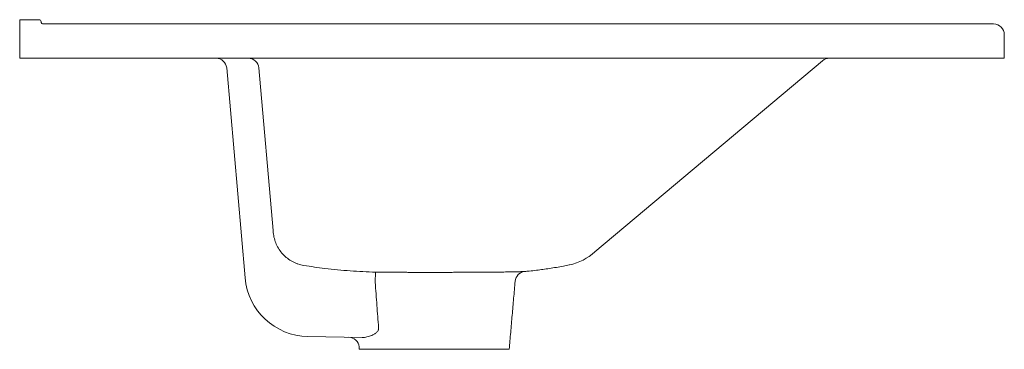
# Model space of a CAD drawing. Header units: millimetres. Extents: x 4755.345 to 4755.805, y 2695.051 to 2695.205.
import ezdxf

# ---------------------------------------------------------------- set-up
doc = ezdxf.new("R2010")
doc.units = ezdxf.units.MM
doc.layers.add('SANINDUSA', color=3, linetype='Continuous')

msp = doc.modelspace()

# ---------------------------------------------------------------- linework, layer by layer
at = {"layer": 'SANINDUSA', "linetype": 'Continuous', "lineweight": 15}
for p, q in [((4755.344771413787, 2695.205335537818), (4755.353771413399, 2695.205335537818)), ((4755.344771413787, 2695.200335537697), (4755.344771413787, 2695.205335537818)), ((4755.344771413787, 2695.187335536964), (4755.344771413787, 2695.200335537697)), ((4755.355771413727, 2695.203335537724), (4755.799771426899, 2695.203335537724)), ((4755.804771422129, 2695.198335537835), (4755.804771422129, 2695.187335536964)), ((4755.344771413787, 2695.187335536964), (4755.799771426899, 2695.187335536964)), ((4755.613517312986, 2695.096928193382), (4755.719866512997, 2695.18616576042)), ((4755.804771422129, 2695.187335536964), (4755.799771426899, 2695.187335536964)), ((4755.450054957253, 2695.084702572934), (4755.441475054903, 2695.182771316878)), ((4755.456532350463, 2695.182771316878), (4755.463176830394, 2695.10682455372)), ((4755.511033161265, 2695.087373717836), (4755.510861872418, 2695.082640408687)), ((4755.504760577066, 2695.056879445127), (4755.47941723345, 2695.0573218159)), ((4755.503453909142, 2695.051335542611), (4755.57345390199, 2695.051335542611))]:
    msp.add_line(p, q, dxfattribs=at)
for centre, radius, start, end in [((4755.353771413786, 2695.204335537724), 0.0009999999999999, 0, 90), ((4755.355771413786, 2695.204335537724), 0.0009999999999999, 180, 270), ((4755.799771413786, 2695.198335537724), 0.005, 0, 90), ((4755.436494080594, 2695.182335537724), 0.0050000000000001, 4.999999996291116, 90), ((4755.451551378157, 2695.182335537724), 0.0050000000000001, 4.999999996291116, 90), ((4755.723080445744, 2695.182335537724), 0.0050000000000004, 90, 130.0000000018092), ((4755.596695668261, 2695.114868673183), 0.02459326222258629, 281.4036362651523, 313.1565451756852), ((4755.581217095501, 2695.082700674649), 0.005000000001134, 95.40489557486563, 175.0003416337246), ((4755.47994079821, 2695.087317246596), 0.0300000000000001, 184.9999999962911, 268.9999999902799), ((4755.498377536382, 2695.051990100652), 0.0050000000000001, 4.987383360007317, 88.99999999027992)]:
    msp.add_arc(centre, radius, start, end, dxfattribs=at)
for points, knots in [([(4755.463176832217, 2695.106824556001), (4755.463181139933, 2695.106775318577), (4755.463185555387, 2695.10672484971), (4755.463189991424, 2695.106674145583), (4755.463194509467, 2695.106622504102), (4755.463199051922, 2695.106570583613), (4755.463203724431, 2695.106517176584)], [1.40584166e-08, 1.40584166e-08, 1.40584166e-08, 1.40584166e-08, 0.0293521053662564, 0.0293521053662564, 0.0293521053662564, 0.0592468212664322, 0.0592468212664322, 0.0592468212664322, 0.0592468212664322]), ([(4755.463224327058, 2695.106281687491), (4755.463229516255, 2695.106222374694), (4755.463235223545, 2695.106157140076), (4755.463248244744, 2695.106008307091), (4755.46325581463, 2695.105921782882), (4755.463263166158, 2695.105837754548)], [0, 0, 0, 0, 0.5, 0.5, 1, 1, 1, 1]), ([(4755.463263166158, 2695.105837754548), (4755.463345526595, 2695.10489637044), (4755.463504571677, 2695.103974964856), (4755.46396968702, 2695.102170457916), (4755.464275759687, 2695.101287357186), (4755.465040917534, 2695.099561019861), (4755.465491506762, 2695.098737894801), (4755.466517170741, 2695.097180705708), (4755.467093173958, 2695.09644454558), (4755.468055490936, 2695.095406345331), (4755.468391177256, 2695.09507326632), (4755.469083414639, 2695.094440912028), (4755.469441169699, 2695.094140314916), (4755.470548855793, 2695.09328461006), (4755.471332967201, 2695.092775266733), (4755.472579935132, 2695.092106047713), (4755.473006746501, 2695.091899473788), (4755.473868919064, 2695.091525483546), (4755.474306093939, 2695.09135705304), (4755.475635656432, 2695.090906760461), (4755.476545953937, 2695.090679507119), (4755.477481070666, 2695.090527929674)], [0, 0, 0, 0, 0.124999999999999, 0.124999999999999, 0.249999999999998, 0.249999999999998, 0.3749999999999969, 0.3749999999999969, 0.4999999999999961, 0.4999999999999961, 0.5624999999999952, 0.5624999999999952, 0.6249999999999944, 0.6249999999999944, 0.7499999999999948, 0.7499999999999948, 0.812499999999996, 0.812499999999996, 0.8749999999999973, 0.8749999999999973, 1, 1, 1, 1]), ([(4755.477481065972, 2695.090527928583), (4755.479127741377, 2695.090270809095), (4755.482421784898, 2695.089756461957), (4755.487686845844, 2695.089073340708), (4755.493271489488, 2695.088468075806), (4755.499179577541, 2695.087972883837), (4755.505101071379, 2695.087604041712), (4755.509055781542, 2695.0874504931), (4755.511033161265, 2695.087373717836)], [0, 0, 0, 0, 0.1482684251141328, 0.2965992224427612, 0.4722725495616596, 0.6479473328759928, 0.8239714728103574, 1, 1, 1, 1]), ([(4755.580745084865, 2695.087684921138), (4755.581419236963, 2695.087748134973), (4755.583271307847, 2695.087921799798), (4755.586097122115, 2695.088249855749), (4755.58927100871, 2695.088662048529), (4755.592338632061, 2695.0891094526), (4755.595544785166, 2695.089630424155), (4755.598635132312, 2695.090179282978), (4755.600650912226, 2695.090583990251), (4755.601556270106, 2695.090765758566)], [0, 0, 0, 0, 0.0965072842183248, 0.2651305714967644, 0.4054300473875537, 0.5526756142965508, 0.7069629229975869, 0.8683867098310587, 1, 1, 1, 1]), ([(4755.511033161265, 2695.087373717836), (4755.511807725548, 2695.087366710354), (4755.513360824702, 2695.087352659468), (4755.515675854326, 2695.087337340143), (4755.517892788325, 2695.087325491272), (4755.519986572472, 2695.087316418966), (4755.522158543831, 2695.087308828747), (4755.52440493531, 2695.087302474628), (4755.526719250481, 2695.087297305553), (4755.529050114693, 2695.08729333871), (4755.531388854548, 2695.08729050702), (4755.533727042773, 2695.08728874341), (4755.536103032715, 2695.087288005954), (4755.538509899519, 2695.087288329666), (4755.540939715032, 2695.087289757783), (4755.543337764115, 2695.087292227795), (4755.545696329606, 2695.087295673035), (4755.54800893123, 2695.087300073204), (4755.550314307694, 2695.087305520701), (4755.55260384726, 2695.08731201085), (4755.554868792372, 2695.087319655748), (4755.557057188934, 2695.087328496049), (4755.559163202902, 2695.087338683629), (4755.561183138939, 2695.087350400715), (4755.563151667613, 2695.08736399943), (4755.565059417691, 2695.087379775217), (4755.566897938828, 2695.087397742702), (4755.568625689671, 2695.08741733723), (4755.57023939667, 2695.087438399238), (4755.57173831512, 2695.087460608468), (4755.573147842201, 2695.087484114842), (4755.574459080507, 2695.087508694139), (4755.575665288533, 2695.087533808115), (4755.576740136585, 2695.087558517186), (4755.577683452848, 2695.087582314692), (4755.578497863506, 2695.087604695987), (4755.579196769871, 2695.087625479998), (4755.579773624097, 2695.087643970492), (4755.580222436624, 2695.087659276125), (4755.580533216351, 2695.087670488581), (4755.580698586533, 2695.087676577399), (4755.580764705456, 2695.087679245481), (4755.580745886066, 2695.087678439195), (4755.580745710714, 2695.087678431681)], [0, 0, 0, 0, 0.0311051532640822, 0.0623697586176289, 0.0867980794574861, 0.111245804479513, 0.1356742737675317, 0.1608255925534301, 0.1859977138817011, 0.2111490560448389, 0.2355888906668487, 0.2600478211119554, 0.2844876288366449, 0.3096477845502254, 0.3348288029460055, 0.3599889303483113, 0.3844120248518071, 0.4088541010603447, 0.4332771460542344, 0.4584209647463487, 0.4835856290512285, 0.5087292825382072, 0.5331040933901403, 0.5574978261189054, 0.5818725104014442, 0.6069673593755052, 0.6320831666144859, 0.6571782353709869, 0.6815352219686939, 0.7059116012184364, 0.7302687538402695, 0.7553395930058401, 0.7804307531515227, 0.8055020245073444, 0.8298694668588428, 0.8542555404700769, 0.8786232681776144, 0.9036813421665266, 0.9287594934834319, 0.95381800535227, 0.9768006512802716, 0.9997838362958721, 0.9999999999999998, 0.9999999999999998, 0.9999999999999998, 0.9999999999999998]), ([(4755.512421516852, 2695.061484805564), (4755.512166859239, 2695.064929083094), (4755.511912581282, 2695.068373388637), (4755.511658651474, 2695.071817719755), (4755.511392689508, 2695.075425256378), (4755.511127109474, 2695.079032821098), (4755.510861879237, 2695.082640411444)], [0, 0, 0, 0, 0.0103751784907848, 0.0103751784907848, 0.0103751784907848, 0.0212419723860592, 0.0212419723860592, 0.0212419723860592, 0.0212419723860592]), ([(4755.512421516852, 2695.061484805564), (4755.512459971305, 2695.061251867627), (4755.512458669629, 2695.061019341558), (4755.5123978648, 2695.060677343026), (4755.51236837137, 2695.060566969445), (4755.512293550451, 2695.060352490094), (4755.512247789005, 2695.060247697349), (4755.512094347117, 2695.059949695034), (4755.511970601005, 2695.059770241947), (4755.511695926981, 2695.059436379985), (4755.511543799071, 2695.059281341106), (4755.511064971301, 2695.058850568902), (4755.51072080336, 2695.058610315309), (4755.510008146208, 2695.058183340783), (4755.509637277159, 2695.0579970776), (4755.508517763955, 2695.057508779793), (4755.507759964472, 2695.057272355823), (4755.506241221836, 2695.056949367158), (4755.505492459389, 2695.05686667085), (4755.50476057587, 2695.056879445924)], [0, 0, 0, 0, 0.0625000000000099, 0.0625000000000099, 0.0937500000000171, 0.0937500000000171, 0.1250000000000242, 0.1250000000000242, 0.1875000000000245, 0.1875000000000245, 0.2500000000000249, 0.2500000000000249, 0.3750000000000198, 0.3750000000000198, 0.5000000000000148, 0.5000000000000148, 0.7500000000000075, 0.7500000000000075, 1, 1, 1, 1])]:
    msp.add_open_spline(points, degree=3, knots=knots, dxfattribs=at)
for points, degree in [([(4755.463203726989, 2695.106517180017), (4755.463213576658, 2695.106404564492)], 1), ([(4755.463213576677, 2695.106404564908), (4755.463216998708, 2695.106365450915), (4755.463220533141, 2695.106325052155), (4755.463224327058, 2695.106281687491)], 3), ([(4755.57345390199, 2695.051335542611), (4755.576236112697, 2695.083136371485)], 1), ([(4755.503358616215, 2695.052424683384), (4755.503453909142, 2695.051335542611)], 1)]:
    msp.add_open_spline(points, degree=degree, dxfattribs=at)

doc.saveas('drawing.dxf')
